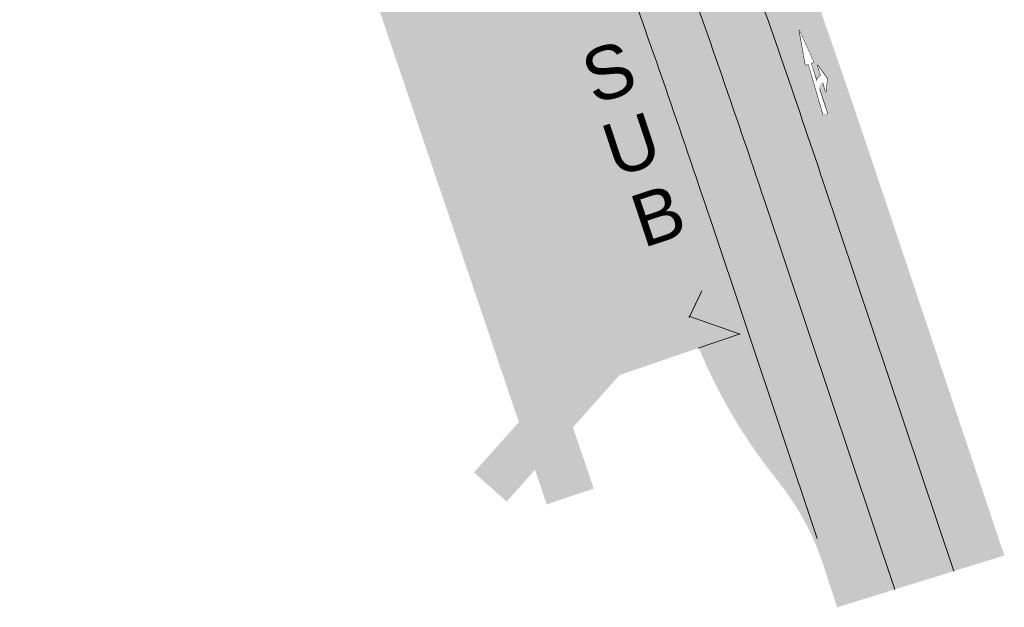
# Model space of a CAD drawing. Header units: metres. Extents: x -862 to 1262, y -354 to 644.
# Tile 1 of 256: x -637 to -581, y 108 to 141. Entities that reach past the tile are written whole.
import ezdxf

# ---------------------------------------------------------------- set-up
doc = ezdxf.new("R2010")
doc.units = ezdxf.units.M
doc.header["$LTSCALE"] = 0.5
doc.set_wipeout_variables(frame=1)
doc.layers.add('BPR_Verkehr_220520', color=7, linetype='Continuous')
doc.styles.add('Arial', font='arial.ttf')

# ---------------------------------------------------------------- blocks, each defined once
blk = doc.blocks.new('ab_Gerarech-2')
at = {"color": 255, "linetype": 'Continuous', "lineweight": 9, "transparency": 33554687}
for p, q in [((2.200000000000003, 0.4000000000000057), (3.099999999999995, 0.7000000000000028)), ((3.099999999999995, 0.7000000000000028), (3.799999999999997, 0.4000000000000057)), ((0, 0), (2, 0.25)), ((0, 0), (2, -0.25)), ((2, 0.25), (2, 0.07500000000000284)), ((2, 0.07500000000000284), (3.099999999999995, 0.09333333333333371)), ((2.839999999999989, 0.4000000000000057), (2.200000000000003, 0.4000000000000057)), ((3.799999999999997, 0.4000000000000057), (3.239999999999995, 0.4000000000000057)), ((3.524388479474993, 0.1004064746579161), (5, 0.125)), ((5, 0.125), (5, -0.125)), ((2, -0.07499999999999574), (2, -0.25)), ((2, -0.07499999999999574), (5, -0.125))]:
    blk.add_line(p, q, dxfattribs=at)
blk.add_wipeout([(3.0999999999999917, 0.09333333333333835), (3.093187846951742, 0.09432611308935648), (3.0864002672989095, 0.09547493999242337), (3.079640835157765, 0.09677920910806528), (3.0729131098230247, 0.09823823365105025), (3.0662206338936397, 0.09985124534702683), (3.0595669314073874, 0.10161739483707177), (3.052955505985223, 0.1035357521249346), (3.046389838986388, 0.1056053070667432), (3.0398733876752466, 0.10782496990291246), (3.0334095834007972, 0.11019357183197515), (3.027001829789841, 0.11270986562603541), (3.0206535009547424, 0.11537252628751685), (3.0143679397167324, 0.11818015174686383), (3.008148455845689, 0.12113126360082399), (3.001998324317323, 0.12422430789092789), (2.99592078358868, 0.12745765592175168), (2.989919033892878, 0.1308296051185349), (2.9839962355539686, 0.13433837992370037), (2.9781555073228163, 0.13798213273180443), (2.972399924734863, 0.14175894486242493), (2.9667325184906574, 0.14566682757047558), (2.961156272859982, 0.14970372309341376), (2.9556741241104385, 0.15386750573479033), (2.950288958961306, 0.15815598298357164), (2.945003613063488, 0.16256689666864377), (2.939820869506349, 0.16709792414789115), (2.934743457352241, 0.17174667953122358), (2.929774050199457, 0.17651071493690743), (2.9249152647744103, 0.18138752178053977), (2.9201696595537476, 0.18637453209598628), (2.915539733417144, 0.19146911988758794), (2.911027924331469, 0.19666860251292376), (2.9066366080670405, 0.20197024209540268), (2.902368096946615, 0.20737124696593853), (2.8982246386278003, 0.21286877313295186), (2.89420841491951, 0.21845992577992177), (2.8903215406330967, 0.2241417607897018), (2.886566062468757, 0.2299112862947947), (2.882943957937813, 0.2357654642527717), (2.879457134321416, 0.24170121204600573), (2.8761074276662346, 0.24771540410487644), (2.8728966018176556, 0.2538048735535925), (2.8698263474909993, 0.2599664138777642), (2.866898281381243, 0.26619678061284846), (2.8641139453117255, 0.2724926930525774), (2.8614748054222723, 0.27885083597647), (2.858982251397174, 0.2852678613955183), (2.856637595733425, 0.2917403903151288), (2.854442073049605, 0.2982650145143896), (2.852396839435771, 0.3048382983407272), (2.8505029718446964, 0.31145678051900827), (2.848761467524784, 0.3181169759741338), (2.8471732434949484, 0.32481537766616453), (2.8457391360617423, 0.3315484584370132), (2.8444599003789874, 0.3383126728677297), (2.8433362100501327, 0.34510445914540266), (2.8423686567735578, 0.3519202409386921), (2.841557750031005, 0.35875642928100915), (2.8409039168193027, 0.3656094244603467), (2.840407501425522, 0.37247561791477), (2.8400687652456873, 0.3793513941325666), (2.8398878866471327, 0.3862331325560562), (2.839864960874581, 0.3931172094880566), (2.8399999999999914, 0.40000000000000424), (3.1398550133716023, 0.39067417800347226)], dxfattribs=at)
blk.add_arc((3.139855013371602, 0.3906741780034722), 0.2999999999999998, 178.2186122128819, 262.3656832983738, dxfattribs=at)
at = {"color": 255, "linetype": 'Continuous', "lineweight": 5, "transparency": 33554687}
blk.add_wipeout([(0, 0), (2, -0.25), (2, -0.07499999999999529), (5, -0.125), (5, 0.125), (3.5655865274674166, 0.10109310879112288), (3.5036004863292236, 0.10221639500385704), (3.4431689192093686, 0.11605679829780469), (3.386872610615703, 0.14202325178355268), (3.337115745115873, 0.17900683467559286), (3.2960232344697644, 0.22542812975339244), (3.265349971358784, 0.2793046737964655), (3.246405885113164, 0.33833562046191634), (3.239999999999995, 0.4000000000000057), (3.7999999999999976, 0.4000000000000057), (3.099999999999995, 0.7000000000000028), (2.200000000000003, 0.4000000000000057), (2.839999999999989, 0.4000000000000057), (2.8433362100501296, 0.34510445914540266), (2.856637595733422, 0.29174039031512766), (2.879457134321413, 0.24170121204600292), (2.9110279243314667, 0.1966686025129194), (2.9502889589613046, 0.1581559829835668), (2.99592078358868, 0.12745765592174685), (3.0463898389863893, 0.10560530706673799), (3.099999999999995, 0.09333333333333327), (2, 0.07500000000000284), (2, 0.25)], dxfattribs=at)

msp = doc.modelspace()

# ---------------------------------------------------------------- hatches: boundary and pattern name
at = {"layer": 'BPR_Verkehr_220520', "linetype": 'Continuous', "lineweight": 0, "true_color": 0xe4e6e5, "transparency": 33554687}
h = msp.add_hatch(color=254, dxfattribs=at)
edge = h.paths.add_edge_path()
edge.add_arc((-597.033868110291, 174.6975160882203), 6.000000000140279, 199.9175311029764, 282.73624366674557, ccw=False)
edge.add_line((-602.6749717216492, 172.6535126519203), (-655.1765553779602, 317.5489996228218))
edge.add_line((-655.1765553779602, 317.5489996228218), (-655.1765554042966, 317.5489996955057))
edge.add_arc((-469.9603201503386, 384.6604457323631), 196.9999999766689, 197.8538452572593, 199.9175310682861, ccw=False)
edge.add_line((-657.4731324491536, 324.262223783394), (-657.4731324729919, 324.2622238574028))
edge.add_arc((-581.3257977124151, 348.7894205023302), 79.9999997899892, 189.6065512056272, 197.8538452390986, ccw=False)
edge.add_line((-660.2039544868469, 335.4389017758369), (-660.2039545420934, 335.438902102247))
edge.add_arc((-808.1004987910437, 310.4066788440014), 150.0000000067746, 9.60655143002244, 10.13778520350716)
edge.add_line((-660.4424014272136, 336.8090704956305), (-660.442401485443, 336.8090708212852))
edge.add_line((-660.442401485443, 336.8090708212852), (-671.3755955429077, 333.6353052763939))
edge.add_line((-671.3755955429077, 333.6353052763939), (-643.2864949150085, 246.5740391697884))
edge.add_line((-643.2864949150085, 246.5740391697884), (-641.1833467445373, 240.7456809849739))
edge.add_line((-641.1833467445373, 240.7456809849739), (-641.1807735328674, 240.7385538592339))
edge.add_line((-641.1807735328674, 240.7385538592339), (-612.331468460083, 171.5406253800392))
edge.add_arc((-621.4535117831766, 169.8500017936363), 9.27738554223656, -80.87668598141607, 10.499713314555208, ccw=False)
edge.add_arc((-641.0593121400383, 195.9007924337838), 41.03697878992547, 287.5763515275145, 300.90429519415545, ccw=False)
edge.add_line((-628.6671113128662, 156.7796090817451), (-629.1116267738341, 156.6412455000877))
edge.add_line((-629.1116267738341, 156.6412455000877), (-626.4014383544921, 147.4601137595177))
edge.add_line((-626.4014383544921, 147.4601137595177), (-619.6591113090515, 149.2386090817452))
edge.add_arc((-611.6695003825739, 118.9497638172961), 31.32487877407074, 98.54135696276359, 104.7769273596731, ccw=False)
edge.add_line((-616.3219734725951, 149.927215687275), (-616.4881644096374, 150.4158553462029))
edge.add_line((-616.4881644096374, 150.4158553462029), (-612.4253089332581, 150.7271478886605))
edge.add_arc((-611.684325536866, 141.0561534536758), 9.699339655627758, 23.137449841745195, 94.3813937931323, ccw=False)
edge.add_arc((-1358.981811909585, -125.6411256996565), 803.1428851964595, 18.54541377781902, 19.682789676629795, ccw=False)
edge.add_line((-597.5446466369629, 129.8034619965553), (-591.4814141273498, 111.721672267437))
edge.add_line((-591.4814141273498, 111.721672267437), (-591.8679298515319, 111.5504827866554))
edge.add_line((-591.8679298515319, 111.5504827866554), (-591.8679298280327, 111.5504827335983))
edge.add_arc((-605.5829311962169, 105.4760496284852), 15.00000000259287, 18.0446007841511, 23.888758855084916, ccw=False)
edge.add_line((-591.3206959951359, 110.1224081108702), (-591.3206959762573, 110.1224080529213))
edge.add_line((-591.3206959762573, 110.1224080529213), (-590.5446643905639, 107.7403393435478))
edge.add_line((-590.5446643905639, 107.7403393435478), (-581.0633361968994, 110.676537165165))
edge.add_line((-581.0633361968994, 110.676537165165), (-588.4893438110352, 132.8223988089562))
edge.add_line((-588.4893438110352, 132.8223988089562), (-588.4893438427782, 132.8223989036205))
edge.add_arc((-1346.982117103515, -121.5173599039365), 799.999999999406, 18.53746577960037, 19.91753108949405)
edge.add_line((-594.8349688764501, 151.0164314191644), (-594.8349689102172, 151.0164315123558))
edge.add_line((-594.8349689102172, 151.0164315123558), (-595.7289525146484, 153.4836749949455))
edge.add_arc((-584.3530221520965, 157.3031262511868), 11.99999997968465, 165.4392678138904, 198.5593980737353, ccw=False)
edge.add_arc((-590.1603123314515, 158.8115627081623), 5.999999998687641, 102.60278921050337, 165.4392678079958, ccw=False)
edge.add_line((-591.469456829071, 164.6669995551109), (-587.8166526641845, 165.4836847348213))
edge.add_line((-587.8166526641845, 165.4836847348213), (-589.24063697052, 170.3076251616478))
edge.add_line((-589.24063697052, 170.3076251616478), (-595.7110885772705, 168.8451444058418))
h = msp.add_hatch(color=254, dxfattribs=at)
edge = h.paths.add_edge_path()
edge.add_line((-591.4814141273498, 111.721672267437), (-597.5446466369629, 129.8034619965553))
edge.add_arc((-1358.981811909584, -125.6411256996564), 803.1428851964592, 18.54541377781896, 19.68278967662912)
edge.add_arc((-611.684325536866, 141.0561534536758), 9.699339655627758, 23.13744984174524, 94.38139379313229)
edge.add_line((-612.4253089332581, 150.7271478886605), (-616.4881644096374, 150.4158553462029))
edge.add_line((-616.4881644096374, 150.4158553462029), (-616.3219734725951, 149.927215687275))
edge.add_line((-616.3219734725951, 149.927215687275), (-616.3219734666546, 149.9272156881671))
edge.add_arc((-611.6695003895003, 118.9497635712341), 31.32487901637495, 96.98314794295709, 98.54135687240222, ccw=False)
edge.add_line((-615.4778979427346, 150.0422731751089), (-615.4778979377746, 150.0422731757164))
edge.add_line((-615.4778979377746, 150.0422731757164), (-615.4778979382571, 150.0422731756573))
edge.add_arc((-614.383701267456, 141.109035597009), 8.999999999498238, 19.722054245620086, 96.98314801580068, ccw=False)
edge.add_line((-605.9116347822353, 144.1461542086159), (-605.9116347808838, 144.1461542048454))
edge.add_line((-605.9116347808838, 144.1461542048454), (-605.9116347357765, 144.1461540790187))
edge.add_arc((-1346.982117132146, -121.5173596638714), 787.2499999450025, 18.5374657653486, 19.722054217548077, ccw=False)
edge.add_line((-600.5778224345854, 128.7688590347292), (-600.5778223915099, 128.7688589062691))
edge.add_line((-600.5778223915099, 128.7688589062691), (-599.0883873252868, 124.3270612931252))
edge.add_arc((-570.6449083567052, 133.8648022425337), 29.99999997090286, 198.5374657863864, 217.4920310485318)
edge.add_line((-594.4480483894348, 115.6052698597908), (-593.6813611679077, 114.6058158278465))
edge.add_line((-593.6813611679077, 114.6058158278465), (-593.6813611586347, 114.6058158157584))
edge.add_arc((-605.5829311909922, 105.4760496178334), 15.00000000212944, 23.88875919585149, 37.49203103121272, ccw=False)
edge.add_line((-591.8679298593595, 111.5504828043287), (-591.8679298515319, 111.5504827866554))
edge.add_line((-591.8679298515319, 111.5504827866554), (-591.4814141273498, 111.721672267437))
h = msp.add_hatch(color=254, dxfattribs=at)
edge = h.paths.add_edge_path()
edge.add_line((-591.8679298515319, 111.5504827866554), (-591.4814141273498, 111.721672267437))
edge.add_line((-591.4814141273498, 111.721672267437), (-597.5446466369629, 129.8034619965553))
edge.add_arc((-1358.981811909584, -125.6411256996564), 803.1428851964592, 18.54541377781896, 19.68278967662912)
edge.add_arc((-611.684325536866, 141.0561534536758), 9.699339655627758, 23.13744984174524, 94.38139379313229)
edge.add_line((-612.4253089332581, 150.7271478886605), (-616.4881644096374, 150.4158553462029))
edge.add_line((-616.4881644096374, 150.4158553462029), (-616.3219734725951, 149.927215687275))
edge.add_arc((-611.6696125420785, 118.9505144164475), 31.32411984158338, 98.41950280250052, 98.54135799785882, ccw=False)
edge.add_arc((-611.669500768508, 118.9497664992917), 31.32487606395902, 96.9831478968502, 98.4195047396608, ccw=False)
edge.add_line((-615.4778979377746, 150.0422731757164), (-615.4778979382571, 150.0422731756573))
edge.add_arc((-614.383701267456, 141.109035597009), 8.999999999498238, 19.722054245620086, 96.98314801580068, ccw=False)
edge.add_line((-605.9116347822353, 144.1461542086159), (-605.9116347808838, 144.1461542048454))
edge.add_line((-605.9116347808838, 144.1461542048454), (-605.9116347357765, 144.1461540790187))
edge.add_arc((-1346.982117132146, -121.5173596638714), 787.2499999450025, 18.5374657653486, 19.722054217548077, ccw=False)
edge.add_line((-600.5778224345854, 128.7688590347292), (-600.5778223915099, 128.7688589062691))
edge.add_line((-600.5778223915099, 128.7688589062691), (-599.0883873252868, 124.3270612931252))
edge.add_arc((-570.6449083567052, 133.8648022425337), 29.99999997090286, 198.5374657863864, 217.4920310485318)
edge.add_line((-594.4480483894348, 115.6052698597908), (-593.6813611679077, 114.6058158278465))
edge.add_line((-593.6813611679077, 114.6058158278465), (-593.6813611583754, 114.6058158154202))
edge.add_arc((-605.5829311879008, 105.4760496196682), 14.99999999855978, 23.888759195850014, 37.49203103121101, ccw=False)
edge.add_line((-591.8679298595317, 111.5504828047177), (-591.8679298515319, 111.5504827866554))
at = {"layer": 'BPR_Verkehr_220520', "linetype": 'Continuous', "lineweight": 0, "true_color": 0xf7dcdc, "transparency": 33554687}
h = msp.add_hatch(color=254, dxfattribs=at)
edge = h.paths.add_edge_path()
edge.add_line((-615.3078179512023, 146.9226943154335), (-615.3022868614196, 146.8870075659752))
edge.add_line((-615.3022868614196, 146.8870075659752), (-616.3232291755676, 149.927027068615))
edge.add_arc((-611.6695003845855, 118.9497638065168), 31.32487878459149, 98.54367950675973, 103.798382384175)
edge.add_line((-619.1406731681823, 149.3706383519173), (-619.1406576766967, 149.3705752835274))
edge.add_line((-619.1406576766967, 149.3705752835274), (-607.0172557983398, 113.5734718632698))
edge.add_line((-607.0172557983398, 113.5734718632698), (-604.3545363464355, 114.473714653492))
edge.add_line((-604.3545363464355, 114.473714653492), (-604.3543011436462, 114.4737941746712))
edge.add_line((-604.3543011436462, 114.4737941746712), (-613.7061113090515, 142.1336090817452))
edge.add_line((-613.7061113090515, 142.1336090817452), (-613.7059514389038, 142.1336627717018))
edge.add_line((-613.7059514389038, 142.1336627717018), (-614.4040013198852, 144.212218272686))
edge.add_line((-614.4040013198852, 144.212218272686), (-614.3778179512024, 144.1836943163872))
edge.add_line((-614.3778179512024, 144.1836943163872), (-615.3078179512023, 146.9226943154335))
at = {"layer": 'BPR_Verkehr_220520', "linetype": 'Continuous', "lineweight": 0, "true_color": 0xece5cf, "transparency": 33554687}
h = msp.add_hatch(color=254, dxfattribs=at)
edge = h.paths.add_edge_path()
edge.add_arc((-1346.982088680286, -121.5173497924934), 782.2499698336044, 18.2413225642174, 19.76771393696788, ccw=False)
edge.add_line((-604.042883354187, 123.3425131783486), (-606.4433565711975, 120.6525858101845))
edge.add_line((-606.4433565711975, 120.6525858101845), (-605.5292820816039, 117.949031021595))
edge.add_line((-605.5292820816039, 117.949031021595), (-602.8872553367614, 120.9096389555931))
edge.add_line((-602.8872553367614, 120.9096389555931), (-598.3893856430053, 122.4523538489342))
edge.add_arc((-570.6449072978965, 133.8648026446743), 30.00000110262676, 198.53746587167, 202.3593877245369, ccw=False)
edge.add_line((-599.0883873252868, 124.3270612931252), (-600.5778223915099, 128.7688589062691))
edge.add_line((-600.5778223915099, 128.7688589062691), (-600.5778224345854, 128.7688590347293))
edge.add_arc((-1346.982117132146, -121.5173596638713), 787.2499999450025, 18.53746576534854, 19.72205421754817)
edge.add_line((-605.9116347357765, 144.1461540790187), (-605.9116347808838, 144.1461542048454))
edge.add_line((-605.9116347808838, 144.1461542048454), (-605.9116347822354, 144.1461542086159))
edge.add_arc((-614.3837012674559, 141.109035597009), 8.99999999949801, 19.72205424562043, 96.98314801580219)
edge.add_line((-615.4778979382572, 150.0422731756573), (-615.4778979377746, 150.0422731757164))
edge.add_arc((-611.6695005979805, 118.9497650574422), 31.32487751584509, 96.98314788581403, 98.54367946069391)
edge.add_line((-616.3232291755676, 149.927027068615), (-615.3022868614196, 146.8870075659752))
edge.add_line((-615.3022868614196, 146.8870075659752), (-612.1921113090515, 148.0146090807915))
edge.add_line((-612.1921113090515, 148.0146090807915), (-611.2621113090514, 145.2756090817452))
edge.add_line((-611.2621113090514, 145.2756090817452), (-614.4040013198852, 144.212218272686))
edge.add_line((-614.4040013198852, 144.212218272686), (-613.6794663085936, 142.0547990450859))
edge.add_line((-613.6794663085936, 142.0547990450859), (-610.8289379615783, 143.0455992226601))
at = {"layer": 'BPR_Verkehr_220520', "linetype": 'Continuous', "lineweight": 0, "true_color": 0xb8d2a6, "transparency": 33554687}
h = msp.add_hatch(color=9, dxfattribs=at)
edge = h.paths.add_edge_path()
edge.add_arc((-1346.982109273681, -121.5173568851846), 782.2499916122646, 18.24132258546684, 19.76771391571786)
edge.add_line((-610.8289379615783, 143.0455992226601), (-613.6794663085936, 142.0547990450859))
edge.add_line((-613.6794663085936, 142.0547990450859), (-606.4433565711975, 120.6525858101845))
edge.add_line((-606.4433565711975, 120.6525858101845), (-604.042883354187, 123.3425131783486))
at = {"layer": 'BPR_Verkehr_220520', "linetype": 'Continuous', "lineweight": 0, "true_color": 0xece5cf, "transparency": 33554687}
msp.add_hatch(color=254, dxfattribs=at).paths.add_polyline_path([(-608.5973008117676, 118.2389144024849), (-611.140905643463, 115.3885963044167), (-609.2889741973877, 113.7359652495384), (-609.28898513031, 113.7359750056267), (-607.6821113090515, 115.5366090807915)])

# ---------------------------------------------------------------- linework, layer by layer
at = {"layer": 'BPR_Verkehr_220520', "color": 255, "linetype": 'Continuous', "lineweight": 9, "transparency": 33554687}
for p, q in [((-598.9439112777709, 124.1778424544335, 60), (-598.2124116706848, 125.6853468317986, 60)), ((-596.1007025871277, 123.2481570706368, 60), (-598.964851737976, 124.2534401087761, 60)), ((-598.4200521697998, 122.4419453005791, 60), (-596.0526797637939, 123.2454568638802, 60))]:
    msp.add_line(p, q, dxfattribs=at)

# ---------------------------------------------------------------- texts
at = {"layer": 'BPR_Verkehr_220520', "color": 255, "transparency": 33554687, "char_height": 3.000000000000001, "attachment_point": 1, "rotation": 18.419945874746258, "line_spacing_factor": 0.25, "style": 'Arial'}
for s, insert in [('S', (-605.2997844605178, 139.0765717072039, 60)), ('U', (-604.1219309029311, 134.9368545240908, 60)), ('B', (-602.506069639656, 130.9429896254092, 60))]:
    msp.add_mtext(s, dxfattribs=dict(at, insert=insert))

# ---------------------------------------------------------------- next in the draw order: block references
at = {"layer": 'BPR_Verkehr_220520', "color": 255, "transparency": 33554687, "rotation": 287.2414594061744}
msp.add_blockref('ab_Gerarech-2', (-592.6945476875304, 140.4723409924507, 60), dxfattribs=at)

# ---------------------------------------------------------------- next in the draw order: linework, layer by layer
at = {"layer": 'BPR_Verkehr_220520', "color": 255, "linetype": 'Continuous', "lineweight": 9, "transparency": 33554687, "elevation": 60, "flags": 128}
for points in [[(-587.2740916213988, 108.7531772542), (-594.6520975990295, 130.7558882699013), (-594.6520976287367, 130.7558883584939, 0.005083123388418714), (-599.9365466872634, 145.9993044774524), (-599.9365467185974, 145.9993045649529)], [(-583.9298387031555, 109.78883259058), (-591.3336917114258, 131.8686247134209), (-591.3336917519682, 131.8686248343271, 0.004651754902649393), (-596.1789487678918, 145.884215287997), (-596.1789488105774, 145.8842154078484)], [(-591.6702419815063, 111.6408432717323), (-597.7334744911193, 129.7226330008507), (-597.7334746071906, 129.7226333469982, 0.005045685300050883), (-602.9563919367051, 144.7922020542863), (-602.9563920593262, 144.7922023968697)]]:
    msp.add_lwpolyline(points, format="xyb", dxfattribs=at)

doc.saveas('drawing.dxf')
